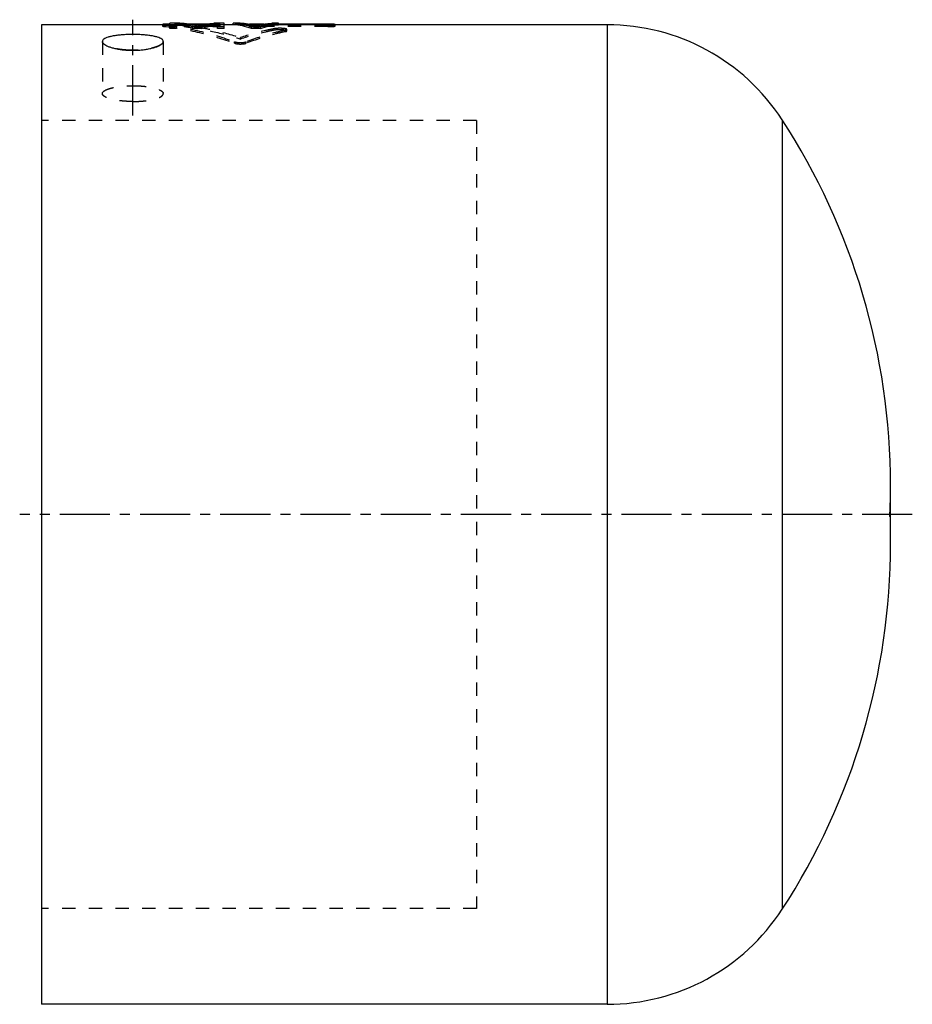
# Model space of a CAD drawing. Header units: millimetres. Extents: x 201 to 406, y 135 to 362.
import ezdxf

# ---------------------------------------------------------------- set-up
doc = ezdxf.new("R2010")
doc.units = ezdxf.units.MM
doc.header["$LTSCALE"] = 30.734
doc.linetypes.add('CENTER', pattern=[0.6, 0.375, -0.075, 0.075, -0.075])
doc.linetypes.add('HIDDEN', pattern=[0.2, 0.1, -0.1])
doc.layers.get('0').update_dxf_attribs({"linetype": 'CONTINUOUS'})
doc.layers.add('DEFAULT_1', color=7, linetype='CENTER')
doc.layers.add('DEFAULT_2', color=8, linetype='HIDDEN')

msp = doc.modelspace()

# ---------------------------------------------------------------- linework, layer by layer
at = {"color": 7, "linetype": 'CONTINUOUS'}
for p, q in [((205.85, 360.46), (205.85, 135.46)), ((235.35, 360.46), (205.85, 360.46)), ((233.7, 360.51), (233.7, 360.46)), ((235.35, 359.61), (235.35, 360.8)), ((237.69, 360.8), (235.35, 360.8)), ((236.91, 359.96), (235.35, 359.96)), ((236.91, 359.61), (235.35, 359.61)), ((236.91, 359.61), (236.91, 360.74)), ((243.67, 360.62), (239.53, 360.62)), ((242.85, 360.46), (240.34, 360.46)), ((240.56, 359.61), (240.56, 359.96)), ((242.64, 359.96), (240.56, 359.96)), ((242.64, 359.61), (240.56, 359.61)), ((242.64, 359.61), (242.64, 359.96)), ((247.85, 360.8), (245.5, 360.8)), ((246.29, 359.61), (246.29, 360.74)), ((247.85, 359.96), (246.29, 359.96)), ((247.85, 359.61), (246.29, 359.61)), ((247.85, 359.61), (247.85, 360.8)), ((249.93, 360.46), (247.85, 360.46)), ((249.93, 360.45), (249.93, 360.8)), ((251.49, 360.8), (249.93, 360.8)), ((256.25, 360.46), (254.03, 360.46)), ((254.1, 359.61), (254.1, 359.96)), ((256.18, 359.96), (254.1, 359.96)), ((256.18, 359.61), (254.1, 359.61)), ((255.16, 360.46), (255.16, 360.62)), ((257.03, 360.62), (255.16, 360.62)), ((256.18, 359.61), (256.18, 359.96)), ((260.35, 360.8), (258.79, 360.8)), ((260.35, 360.45), (260.35, 360.8)), ((271.67, 360.62), (260.35, 360.62)), ((335.85, 360.46), (260.35, 360.46)), ((271.67, 360.46), (271.67, 360.62)), ((273.32, 360.46), (273.32, 360.51)), ((335.85, 360.46), (335.85, 135.46)), ((376.08, 338.63), (376.08, 157.29)), ((400.99, 241.26), (400.99, 254.66)), ((335.85, 135.46), (205.85, 135.46))]:
    msp.add_line(p, q, dxfattribs=at)
for centre, radius, start, end in [((335.85, 312.46), 48, 33.0445, 90), ((246.99, 254.66), 154, 0, 33.0445), ((246.99, 241.26), 154, 326.9555, 360), ((335.85, 183.46), 48, 270, 326.9555)]:
    msp.add_arc(centre, radius, start, end, dxfattribs=at)
for points, knots in [([(235.35, 360.62), (235.24, 360.62), (235.02, 360.62), (234.71, 360.61), (234.46, 360.61), (234.28, 360.6), (234.16, 360.59), (234.05, 360.58), (233.96, 360.58), (233.88, 360.57), (233.81, 360.56), (233.76, 360.55), (233.74, 360.54), (233.72, 360.53), (233.71, 360.53), (233.7, 360.52), (233.7, 360.52), (233.7, 360.51), (233.7, 360.51)], [0, 0, 0, 0, 0.197726, 0.387897, 0.562613, 0.641891, 0.714733, 0.780385, 0.838215, 0.887653, 0.92826, 0.959692, 0.971926, 0.981847, 0.989515, 0.995118, 0.999158, 1, 1, 1, 1]), ([(240.56, 359.61), (239.96, 359.81), (238.76, 360.14), (237.52, 360.34), (236.91, 360.39)], [0, 0, 0, 0, 0.504438, 1, 1, 1, 1]), ([(241.6, 360.11), (240.96, 360.32), (239.67, 360.65), (238.35, 360.78), (237.69, 360.8)], [0, 0, 0, 0, 0.50438, 1, 1, 1, 1]), ([(240.56, 359.96), (239.96, 360.16), (239.02, 360.42), (238.07, 360.59), (237.73, 360.64)], [0, 0, 0, 0, 0.646564, 1, 1, 1, 1]), ([(241.6, 360.11), (242.23, 360.32), (243.52, 360.65), (244.85, 360.78), (245.5, 360.8)], [0, 0, 0, 0, 0.50438, 1, 1, 1, 1]), ([(242.64, 359.96), (243.23, 360.16), (244.17, 360.42), (245.13, 360.59), (245.47, 360.64)], [0, 0, 0, 0, 0.646564, 1, 1, 1, 1]), ([(242.64, 359.61), (243.23, 359.81), (244.44, 360.14), (245.67, 360.34), (246.29, 360.39)], [0, 0, 0, 0, 0.504438, 1, 1, 1, 1]), ([(254.1, 359.61), (253.42, 359.86), (252.05, 360.26), (250.63, 360.43), (249.93, 360.45)], [0, 0, 0, 0, 0.506165, 1, 1, 1, 1]), ([(254.1, 359.96), (253.42, 360.21), (252.55, 360.47), (251.65, 360.63), (251.47, 360.66)], [0, 0, 0, 0, 0.793469, 1, 1, 1, 1]), ([(255.14, 360.14), (254.55, 360.34), (253.34, 360.65), (252.11, 360.78), (251.49, 360.8)], [0, 0, 0, 0, 0.504717, 1, 1, 1, 1]), ([(255.16, 360.62), (255.05, 360.62), (254.83, 360.62), (254.51, 360.61), (254.25, 360.61), (254.07, 360.6), (253.95, 360.59), (253.84, 360.58), (253.74, 360.57), (253.67, 360.56), (253.62, 360.56), (253.61, 360.55)], [0, 0, 0, 0, 0.218091, 0.427309, 0.618511, 0.704898, 0.784318, 0.856125, 0.919079, 0.971892, 1, 1, 1, 1]), ([(255.14, 360.14), (255.73, 360.34), (256.94, 360.65), (258.17, 360.78), (258.79, 360.8)], [0, 0, 0, 0, 0.504717, 1, 1, 1, 1]), ([(256.18, 359.96), (256.85, 360.21), (257.73, 360.47), (258.62, 360.63), (258.81, 360.66)], [0, 0, 0, 0, 0.793469, 1, 1, 1, 1]), ([(256.18, 359.61), (256.85, 359.86), (258.23, 360.26), (259.65, 360.43), (260.35, 360.45)], [0, 0, 0, 0, 0.506165, 1, 1, 1, 1]), ([(273.32, 360.51), (273.32, 360.52), (273.31, 360.53), (273.3, 360.53), (273.28, 360.54), (273.26, 360.54), (273.22, 360.55), (273.17, 360.56), (273.09, 360.57), (272.99, 360.58), (272.88, 360.59), (272.76, 360.6), (272.57, 360.61), (272.32, 360.61), (272, 360.62), (271.78, 360.62), (271.67, 360.62)], [0, 0, 0, 0, 0.009298, 0.017082, 0.02737, 0.040286, 0.055901, 0.095205, 0.144574, 0.203028, 0.269613, 0.343448, 0.423957, 0.6023, 0.796853, 1, 1, 1, 1]), ([(226.85, 358.23), (226.48, 358.23), (225.76, 358.22), (224.7, 358.17), (223.7, 358.08), (222.76, 357.97), (221.93, 357.82), (221.22, 357.64), (220.64, 357.44), (220.21, 357.2), (219.93, 356.94), (219.85, 356.72), (219.85, 356.63)], [0, 0, 0, 0, 0.146574, 0.289733, 0.426147, 0.55267, 0.666473, 0.765205, 0.847223, 0.911993, 0.961012, 1, 1, 1, 1]), ([(233.85, 356.63), (233.85, 356.72), (233.77, 356.94), (233.48, 357.2), (233.05, 357.44), (232.47, 357.64), (231.76, 357.82), (230.93, 357.97), (230, 358.08), (228.99, 358.17), (227.93, 358.22), (227.21, 358.23), (226.85, 358.23)], [0, 0, 0, 0, 0.038988, 0.088006, 0.152776, 0.234795, 0.333527, 0.44733, 0.573853, 0.710266, 0.853426, 1, 1, 1, 1]), ([(219.85, 356.63), (219.85, 356.53), (219.93, 356.3), (220.21, 356.01), (220.64, 355.73), (221.22, 355.46), (221.93, 355.22), (222.76, 355.01), (223.69, 354.83), (224.7, 354.7), (225.76, 354.62), (226.48, 354.6), (226.85, 354.6)], [0, 0, 0, 0, 0.039622, 0.090691, 0.157609, 0.241248, 0.3408, 0.454531, 0.580124, 0.714886, 0.855874, 1, 1, 1, 1]), ([(226.85, 354.6), (227.21, 354.6), (227.93, 354.62), (228.99, 354.7), (230, 354.83), (230.93, 355.01), (231.77, 355.22), (232.48, 355.46), (233.06, 355.73), (233.48, 356.01), (233.77, 356.3), (233.85, 356.53), (233.85, 356.63)], [0, 0, 0, 0, 0.144126, 0.285114, 0.419877, 0.54547, 0.659201, 0.758753, 0.842392, 0.909309, 0.960378, 1, 1, 1, 1])]:
    msp.add_open_spline(points, degree=3, knots=knots, dxfattribs=at)
for points in [[(237.67, 360.65), (237.42, 360.69), (237.16, 360.72), (236.91, 360.74)], [(237.73, 360.64), (237.71, 360.65), (237.69, 360.65), (237.67, 360.65)], [(245.47, 360.64), (245.49, 360.65), (245.51, 360.65), (245.52, 360.65)], [(245.52, 360.65), (245.78, 360.69), (246.03, 360.72), (246.29, 360.74)], [(251.47, 360.66), (250.96, 360.74), (250.45, 360.79), (249.93, 360.8)], [(258.81, 360.66), (259.32, 360.74), (259.83, 360.79), (260.35, 360.8)]]:
    msp.add_open_spline(points, degree=3, dxfattribs=at)
at = {"layer": 'DEFAULT_1', "color": 2, "linetype": 'CENTER'}
for p, q in [((226.85, 339.65), (226.85, 361.63)), ((405.99, 247.96), (200.85, 247.96))]:
    msp.add_line(p, q, dxfattribs=at)
at = {"layer": 'DEFAULT_2', "color": 8, "linetype": 'HIDDEN'}
for p, q in [((233.7, 360.46), (233.7, 360.16)), ((234.03, 360.09), (234.03, 360.44)), ((239.53, 360.62), (235.35, 360.62)), ((240.34, 360.46), (235.35, 360.46)), ((237.69, 360.45), (235.35, 360.45)), ((245.25, 360.27), (235.35, 360.27)), ((237.69, 360.45), (237.69, 360.8)), ((238.64, 360.03), (238.64, 360.38)), ((245.25, 360.38), (238.64, 360.38)), ((245.25, 360.03), (238.64, 360.03)), ((241.6, 359.77), (241.6, 360.11)), ((247.85, 360.46), (242.85, 360.46)), ((245.25, 360.62), (243.67, 360.62)), ((245.25, 360.03), (245.25, 360.62)), ((245.5, 360.45), (245.5, 360.8)), ((247.85, 360.45), (245.5, 360.45)), ((246.9, 360.16), (246.9, 360.51)), ((254.03, 360.46), (249.93, 360.46)), ((251.49, 360.45), (249.93, 360.45)), ((251.49, 360.45), (251.49, 360.8)), ((253.51, 360.51), (253.51, 360.16)), ((255.14, 359.8), (255.14, 360.14)), ((255.16, 360.03), (255.16, 360.46)), ((271.67, 360.38), (255.16, 360.38)), ((271.67, 360.27), (255.16, 360.27)), ((271.67, 360.03), (255.16, 360.03)), ((260.35, 360.46), (256.25, 360.46)), ((260.35, 360.62), (257.03, 360.62)), ((258.79, 360.45), (258.79, 360.8)), ((260.35, 360.45), (258.79, 360.45)), ((271.67, 360.03), (271.67, 360.46)), ((273.32, 360.16), (273.32, 360.46)), ((251.58, 357.19), (251.58, 357.53)), ((259.31, 359.21), (259.31, 359.55)), ((261.95, 358.9), (261.95, 359.24)), ((262.28, 359.06), (262.28, 359.4)), ((219.85, 356.63), (219.85, 344.65)), ((233.85, 356.63), (233.85, 344.65)), ((250.25, 356.22), (250.25, 356.56)), ((252.9, 356.22), (252.9, 356.56)), ((305.85, 338.46), (205.85, 338.46)), ((305.85, 338.46), (305.85, 157.46)), ((305.85, 157.46), (205.85, 157.46))]:
    msp.add_line(p, q, dxfattribs=at)
for centre, start, end in [((246.99, 254.66), 357.5068, 360), ((246.99, 241.26), 0, 2.4932)]:
    msp.add_arc(centre, 154, start, end, dxfattribs=at)
for points, knots in [([(233.7, 360.51), (233.7, 360.51), (233.7, 360.51), (233.7, 360.5), (233.72, 360.49), (233.75, 360.48), (233.8, 360.47), (233.89, 360.45), (233.97, 360.44), (234.03, 360.44)], [0, 0, 0, 0, 0.013855, 0.037384, 0.070214, 0.168301, 0.311692, 0.498861, 1, 1, 1, 1]), ([(235.35, 360.27), (235.24, 360.27), (235.02, 360.27), (234.71, 360.27), (234.46, 360.26), (234.28, 360.25), (234.16, 360.24), (234.05, 360.23), (233.96, 360.23), (233.88, 360.22), (233.81, 360.21), (233.76, 360.2), (233.74, 360.19), (233.72, 360.18), (233.71, 360.18), (233.7, 360.17), (233.7, 360.17), (233.7, 360.16), (233.7, 360.16)], [0, 0, 0, 0, 0.197735, 0.387914, 0.562637, 0.641918, 0.714763, 0.780417, 0.838248, 0.887686, 0.928291, 0.959721, 0.971953, 0.981871, 0.989534, 0.99513, 0.99916, 1, 1, 1, 1]), ([(233.7, 360.16), (233.7, 360.16), (233.7, 360.16), (233.7, 360.15), (233.72, 360.14), (233.75, 360.13), (233.8, 360.12), (233.89, 360.1), (233.97, 360.09), (234.03, 360.09)], [0, 0, 0, 0, 0.013816, 0.03731, 0.070117, 0.168186, 0.311582, 0.498774, 1, 1, 1, 1]), ([(234.03, 360.44), (236.77, 360.14), (242.27, 359.17), (247.61, 357.54), (250.25, 356.56)], [0, 0, 0, 0, 0.494849, 1, 1, 1, 1]), ([(234.03, 360.09), (236.77, 359.79), (242.27, 358.83), (247.61, 357.2), (250.25, 356.22)], [0, 0, 0, 0, 0.494892, 1, 1, 1, 1]), ([(241.6, 359.77), (240.96, 359.97), (239.67, 360.3), (238.35, 360.43), (237.69, 360.45)], [0, 0, 0, 0, 0.504343, 1, 1, 1, 1]), ([(238.64, 360.03), (240.82, 359.78), (245.19, 359.04), (249.46, 357.88), (251.58, 357.19)], [0, 0, 0, 0, 0.496087, 1, 1, 1, 1]), ([(241.53, 359.98), (242.74, 359.78), (246.13, 359.13), (249.46, 358.22), (251.58, 357.53)], [0, 0, 0, 0, 0.35384, 1, 1, 1, 1]), ([(241.6, 359.77), (242.23, 359.97), (243.52, 360.3), (244.85, 360.43), (245.5, 360.45)], [0, 0, 0, 0, 0.504343, 1, 1, 1, 1]), ([(246.29, 360.6), (246.26, 360.6), (246.14, 360.61), (245.91, 360.61), (245.59, 360.62), (245.37, 360.62), (245.25, 360.62)], [0, 0, 0, 0, 0.07107, 0.358666, 0.672404, 1, 1, 1, 1]), ([(245.25, 360.38), (245.37, 360.38), (245.59, 360.38), (245.91, 360.39), (246.16, 360.4), (246.34, 360.42), (246.47, 360.43), (246.58, 360.44), (246.67, 360.45), (246.75, 360.46), (246.81, 360.47), (246.85, 360.48), (246.87, 360.49), (246.88, 360.49), (246.9, 360.5), (246.9, 360.51), (246.9, 360.51)], [0, 0, 0, 0, 0.203025, 0.397833, 0.575933, 0.656435, 0.730473, 0.797445, 0.856194, 0.905521, 0.94457, 0.960041, 0.97283, 0.983024, 0.99076, 1, 1, 1, 1]), ([(246.9, 360.16), (246.9, 360.17), (246.9, 360.18), (246.88, 360.18), (246.87, 360.19), (246.85, 360.2), (246.81, 360.2), (246.75, 360.21), (246.67, 360.22), (246.57, 360.23), (246.46, 360.24), (246.34, 360.25), (246.16, 360.26), (245.91, 360.26), (245.59, 360.27), (245.37, 360.27), (245.25, 360.27)], [0, 0, 0, 0, 0.00928, 0.017059, 0.027344, 0.040257, 0.05587, 0.095172, 0.144541, 0.202996, 0.269583, 0.343421, 0.423932, 0.602282, 0.796844, 1, 1, 1, 1]), ([(245.25, 360.03), (245.37, 360.03), (245.59, 360.03), (245.91, 360.04), (246.16, 360.05), (246.34, 360.07), (246.47, 360.08), (246.58, 360.09), (246.67, 360.1), (246.75, 360.11), (246.81, 360.12), (246.85, 360.13), (246.87, 360.14), (246.88, 360.14), (246.9, 360.15), (246.9, 360.16), (246.9, 360.16)], [0, 0, 0, 0, 0.203036, 0.397854, 0.575962, 0.656467, 0.730508, 0.797481, 0.856231, 0.905556, 0.944603, 0.960072, 0.972858, 0.983048, 0.990778, 1, 1, 1, 1]), ([(246.9, 360.51), (246.9, 360.52), (246.9, 360.53), (246.88, 360.53), (246.87, 360.54), (246.85, 360.54), (246.81, 360.55), (246.75, 360.56), (246.67, 360.57), (246.57, 360.58), (246.46, 360.59), (246.37, 360.6), (246.31, 360.6), (246.29, 360.6)], [0, 0, 0, 0, 0.024477, 0.044966, 0.072049, 0.106049, 0.147151, 0.250615, 0.380573, 0.534446, 0.709721, 0.904084, 1, 1, 1, 1]), ([(255.14, 359.8), (254.55, 359.99), (253.34, 360.3), (252.11, 360.43), (251.49, 360.45)], [0, 0, 0, 0, 0.504678, 1, 1, 1, 1]), ([(253.61, 360.55), (253.6, 360.55), (253.59, 360.55), (253.57, 360.54), (253.55, 360.54), (253.53, 360.53), (253.52, 360.53), (253.51, 360.52), (253.51, 360.52), (253.51, 360.51)], [0, 0, 0, 0, 0.187003, 0.413347, 0.600212, 0.748899, 0.861473, 0.941935, 1, 1, 1, 1]), ([(253.51, 360.51), (253.51, 360.51), (253.52, 360.5), (253.53, 360.49), (253.55, 360.49), (253.57, 360.48), (253.6, 360.47), (253.66, 360.46), (253.74, 360.45), (253.84, 360.44), (253.95, 360.43), (254.07, 360.42), (254.25, 360.4), (254.51, 360.39), (254.83, 360.38), (255.05, 360.38), (255.16, 360.38)], [0, 0, 0, 0, 0.009384, 0.017243, 0.027608, 0.040598, 0.056282, 0.095708, 0.145172, 0.20369, 0.270307, 0.344144, 0.424624, 0.602823, 0.797143, 1, 1, 1, 1]), ([(255.16, 360.27), (255.05, 360.27), (254.83, 360.27), (254.51, 360.26), (254.25, 360.26), (254.07, 360.25), (253.95, 360.24), (253.84, 360.23), (253.74, 360.22), (253.66, 360.21), (253.6, 360.2), (253.57, 360.2), (253.55, 360.19), (253.53, 360.18), (253.52, 360.18), (253.51, 360.17), (253.51, 360.17), (253.51, 360.16)], [0, 0, 0, 0, 0.203263, 0.398256, 0.576457, 0.656969, 0.730989, 0.797912, 0.856584, 0.905804, 0.94472, 0.960117, 0.972828, 0.98294, 0.990594, 0.99606, 1, 1, 1, 1]), ([(253.51, 360.16), (253.51, 360.16), (253.52, 360.15), (253.53, 360.14), (253.55, 360.14), (253.57, 360.13), (253.6, 360.12), (253.66, 360.11), (253.74, 360.1), (253.84, 360.09), (253.95, 360.08), (254.07, 360.07), (254.25, 360.05), (254.51, 360.04), (254.83, 360.03), (255.05, 360.03), (255.16, 360.03)], [0, 0, 0, 0, 0.009365, 0.017219, 0.02758, 0.040567, 0.056249, 0.095672, 0.145135, 0.203654, 0.270273, 0.344112, 0.424595, 0.602803, 0.797133, 1, 1, 1, 1]), ([(255.14, 359.8), (255.73, 359.99), (256.94, 360.3), (258.17, 360.43), (258.79, 360.45)], [0, 0, 0, 0, 0.504678, 1, 1, 1, 1]), ([(262.28, 359.4), (262.28, 359.41), (262.28, 359.43), (262.25, 359.45), (262.21, 359.48), (262.15, 359.5), (262.07, 359.53), (261.98, 359.55), (261.87, 359.57), (261.7, 359.6), (261.46, 359.62), (261.15, 359.64), (260.81, 359.65), (260.47, 359.65), (260.14, 359.64), (259.83, 359.62), (259.56, 359.6), (259.39, 359.57), (259.31, 359.55)], [0, 0, 0, 0, 0.007084, 0.018701, 0.034831, 0.056206, 0.083008, 0.114823, 0.151084, 0.191333, 0.282682, 0.387808, 0.501897, 0.616754, 0.727365, 0.830677, 0.922865, 1, 1, 1, 1]), ([(271.67, 360.38), (271.78, 360.38), (272, 360.38), (272.32, 360.39), (272.57, 360.4), (272.76, 360.42), (272.88, 360.43), (272.99, 360.44), (273.09, 360.45), (273.17, 360.46), (273.23, 360.47), (273.26, 360.48), (273.28, 360.49), (273.3, 360.49), (273.31, 360.5), (273.32, 360.51), (273.32, 360.51)], [0, 0, 0, 0, 0.203025, 0.397833, 0.575933, 0.656435, 0.730473, 0.797445, 0.856194, 0.905521, 0.94457, 0.960041, 0.97283, 0.983024, 0.99076, 1, 1, 1, 1]), ([(273.32, 360.16), (273.32, 360.17), (273.31, 360.18), (273.3, 360.18), (273.28, 360.19), (273.26, 360.2), (273.22, 360.2), (273.17, 360.21), (273.09, 360.22), (272.99, 360.23), (272.88, 360.24), (272.76, 360.25), (272.57, 360.26), (272.32, 360.26), (272, 360.27), (271.78, 360.27), (271.67, 360.27)], [0, 0, 0, 0, 0.00928, 0.017059, 0.027344, 0.040257, 0.05587, 0.095172, 0.144541, 0.202996, 0.269583, 0.343421, 0.423932, 0.602282, 0.796844, 1, 1, 1, 1]), ([(271.67, 360.03), (271.78, 360.03), (272, 360.03), (272.32, 360.04), (272.57, 360.05), (272.76, 360.07), (272.88, 360.08), (272.99, 360.09), (273.09, 360.1), (273.17, 360.11), (273.23, 360.12), (273.26, 360.13), (273.28, 360.14), (273.3, 360.14), (273.31, 360.15), (273.32, 360.16), (273.32, 360.16)], [0, 0, 0, 0, 0.203036, 0.397854, 0.575962, 0.656467, 0.730508, 0.797481, 0.856231, 0.905556, 0.944603, 0.960072, 0.972858, 0.983048, 0.990778, 1, 1, 1, 1]), ([(259.31, 359.55), (258.66, 359.42), (256.06, 358.86), (253.48, 358.15), (251.58, 357.53)], [0, 0, 0, 0, 0.248182, 1, 1, 1, 1]), ([(259.31, 359.21), (258.66, 359.08), (256.06, 358.52), (253.48, 357.81), (251.58, 357.19)], [0, 0, 0, 0, 0.248198, 1, 1, 1, 1]), ([(261.95, 359.24), (261.19, 359.07), (258.13, 358.33), (255.12, 357.38), (252.9, 356.56)], [0, 0, 0, 0, 0.247743, 1, 1, 1, 1]), ([(261.95, 358.9), (261.19, 358.73), (258.13, 357.99), (255.12, 357.04), (252.9, 356.22)], [0, 0, 0, 0, 0.247763, 1, 1, 1, 1]), ([(262.28, 359.06), (262.28, 359.06), (262.28, 359.08), (262.25, 359.11), (262.21, 359.13), (262.15, 359.16), (262.07, 359.18), (261.98, 359.2), (261.87, 359.22), (261.7, 359.25), (261.46, 359.27), (261.15, 359.29), (260.81, 359.3), (260.47, 359.31), (260.14, 359.3), (259.83, 359.28), (259.56, 359.25), (259.39, 359.22), (259.31, 359.21)], [0, 0, 0, 0, 0.007064, 0.018661, 0.034779, 0.056145, 0.082942, 0.114755, 0.151016, 0.191266, 0.282621, 0.387756, 0.501857, 0.616726, 0.727347, 0.830668, 0.922863, 1, 1, 1, 1]), ([(261.95, 359.24), (261.98, 359.25), (262.04, 359.26), (262.12, 359.29), (262.19, 359.31), (262.24, 359.34), (262.27, 359.36), (262.28, 359.39), (262.28, 359.4), (262.28, 359.4)], [0, 0, 0, 0, 0.257994, 0.476364, 0.65707, 0.799776, 0.905922, 0.984334, 1, 1, 1, 1]), ([(261.95, 358.9), (261.98, 358.9), (262.04, 358.92), (262.12, 358.94), (262.19, 358.97), (262.24, 358.99), (262.27, 359.02), (262.28, 359.04), (262.28, 359.05), (262.28, 359.06)], [0, 0, 0, 0, 0.258125, 0.476584, 0.657335, 0.800033, 0.906105, 0.984371, 1, 1, 1, 1]), ([(226.23, 354.61), (226.07, 354.62), (225.56, 354.64), (224.7, 354.7), (223.69, 354.83), (222.76, 355.01), (221.93, 355.22), (221.22, 355.46), (220.64, 355.73), (220.21, 356.01), (219.97, 356.25), (219.9, 356.4), (219.89, 356.44)], [0, 0, 0, 0, 0.070688, 0.2285, 0.379347, 0.519934, 0.647241, 0.758677, 0.852304, 0.927216, 0.984387, 1, 1, 1, 1]), ([(233.81, 356.44), (233.8, 356.4), (233.72, 356.25), (233.48, 356.01), (233.06, 355.73), (232.48, 355.46), (231.77, 355.22), (230.93, 355.01), (230, 354.83), (228.99, 354.7), (228.14, 354.64), (227.62, 354.62), (227.47, 354.61)], [0, 0, 0, 0, 0.015618, 0.072807, 0.147744, 0.241401, 0.352874, 0.480221, 0.620854, 0.771751, 0.929614, 1, 1, 1, 1]), ([(250.25, 356.56), (250.32, 356.54), (250.46, 356.49), (250.68, 356.44), (250.93, 356.41), (251.18, 356.38), (251.44, 356.37), (251.7, 356.37), (251.96, 356.38), (252.22, 356.41), (252.47, 356.44), (252.69, 356.49), (252.83, 356.54), (252.9, 356.56)], [0, 0, 0, 0, 0.075867, 0.164147, 0.258691, 0.35439, 0.450379, 0.546746, 0.643441, 0.74089, 0.836741, 0.925053, 1, 1, 1, 1]), ([(250.25, 356.22), (250.32, 356.2), (250.46, 356.16), (250.68, 356.11), (250.93, 356.07), (251.18, 356.05), (251.44, 356.04), (251.7, 356.04), (251.96, 356.05), (252.22, 356.07), (252.47, 356.11), (252.69, 356.16), (252.83, 356.2), (252.9, 356.22)], [0, 0, 0, 0, 0.075853, 0.164128, 0.258673, 0.354378, 0.450374, 0.546749, 0.643452, 0.740907, 0.83676, 0.925067, 1, 1, 1, 1]), ([(219.85, 344.65), (219.85, 344.7), (219.87, 344.87), (220.08, 345.14), (220.47, 345.41), (221.03, 345.67), (221.74, 345.9), (222.58, 346.1), (223.54, 346.26), (224.59, 346.37), (225.71, 346.45), (226.46, 346.46), (226.85, 346.46)], [0, 0, 0, 0, 0.019879, 0.066538, 0.129002, 0.210043, 0.309472, 0.425651, 0.556074, 0.69765, 0.846879, 1, 1, 1, 1]), ([(226.85, 346.46), (227.23, 346.46), (227.99, 346.45), (229.1, 346.37), (230.15, 346.26), (231.11, 346.1), (231.96, 345.9), (232.67, 345.67), (233.23, 345.41), (233.62, 345.14), (233.82, 344.87), (233.85, 344.7), (233.85, 344.65)], [0, 0, 0, 0, 0.153121, 0.30235, 0.443926, 0.574349, 0.690528, 0.789957, 0.870998, 0.933462, 0.980121, 1, 1, 1, 1]), ([(226.85, 342.84), (226.46, 342.84), (225.71, 342.85), (224.59, 342.93), (223.54, 343.04), (222.58, 343.2), (221.74, 343.4), (221.03, 343.63), (220.47, 343.88), (220.08, 344.16), (219.87, 344.43), (219.85, 344.6), (219.85, 344.65)], [0, 0, 0, 0, 0.153121, 0.30235, 0.443926, 0.574349, 0.690528, 0.789957, 0.870998, 0.933462, 0.980121, 1, 1, 1, 1]), ([(226.85, 342.84), (227.23, 342.84), (227.99, 342.85), (229.1, 342.93), (230.15, 343.04), (231.11, 343.2), (231.96, 343.4), (232.67, 343.63), (233.23, 343.88), (233.62, 344.16), (233.82, 344.43), (233.85, 344.6), (233.85, 344.65)], [0, 0, 0, 0, 0.153121, 0.30235, 0.443926, 0.574349, 0.690528, 0.789957, 0.870998, 0.933462, 0.980121, 1, 1, 1, 1])]:
    msp.add_open_spline(points, degree=3, knots=knots, dxfattribs=at)
for points in [[(238.64, 360.38), (239.61, 360.27), (240.57, 360.13), (241.53, 359.98)], [(219.89, 356.44), (219.86, 356.5), (219.85, 356.56), (219.85, 356.63)], [(233.85, 356.63), (233.85, 356.56), (233.83, 356.5), (233.81, 356.44)], [(226.85, 354.6), (226.64, 354.6), (226.44, 354.61), (226.23, 354.61)], [(227.47, 354.61), (227.26, 354.61), (227.05, 354.6), (226.85, 354.6)]]:
    msp.add_open_spline(points, degree=3, dxfattribs=at)

doc.saveas('drawing.dxf')
